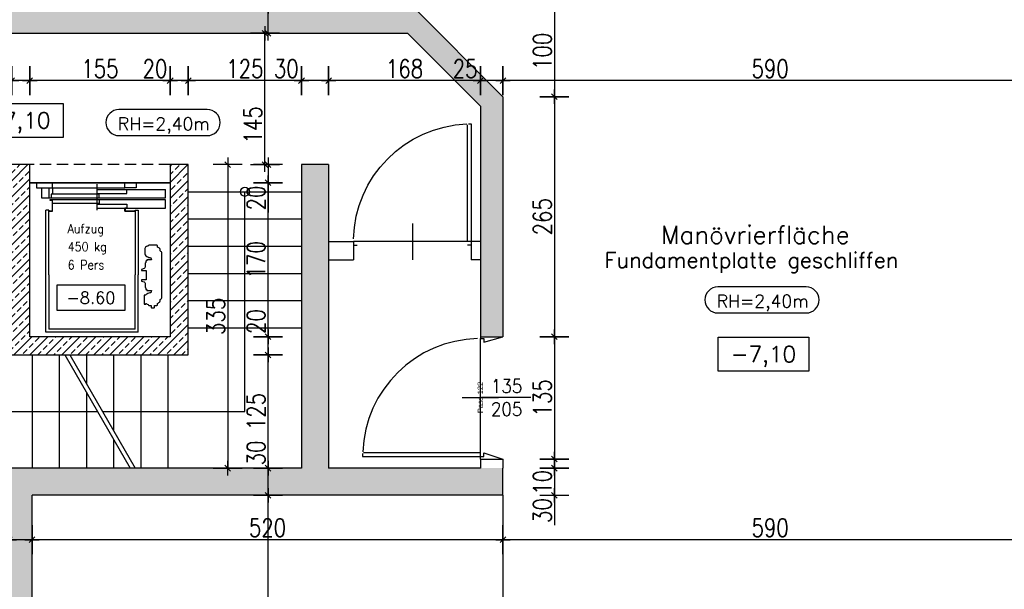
# Model space of a CAD drawing. Header units: centimetres. Extents: x -18458 to 60221, y -11985 to 33979.
# Tile 35 of 50: x 6736 to 7823, y 2356 to 2985. Entities that reach past the tile are written whole.
import ezdxf
from ezdxf.enums import TextEntityAlignment as Align

# ---------------------------------------------------------------- set-up
doc = ezdxf.new("R2010")
doc.units = ezdxf.units.CM
doc.header["$LTSCALE"] = 50
doc.header["$MEASUREMENT"] = 0
doc.header["$PDMODE"] = 34
doc.linetypes.add('HIDDEN', pattern=[0.375, 0.25, -0.125])
for name, color, linetype in [('01_ansicht', 251, 'Continuous'), ('01_Bemassung', 150, 'Continuous'), ('01_Draufsicht', 251, 'Continuous'), ('01_Grundriss_verdeckt', 3, 'HIDDEN'), ('01_Installationen', 94, 'Continuous'), ('01_Mauern', 1, 'Continuous'), ('01_Schraff_Beton', 5, 'Continuous'), ('01_Text', 2, 'Continuous'), ('01_Treppen', 7, 'Continuous'), ('01_Tueren', 7, 'Continuous'), ('01_unterzüge', 241, 'Continuous')]:
    doc.layers.add(name, color=color, linetype=linetype)
doc.styles.add('Romans', font='Romans.shx')
doc.styles.add('SIPLEX1', font='romans.shx', dxfattribs={"width": 0.8})
doc.dimstyles.new('BEM-50_grundrisse', dxfattribs={"dimscale": 1.6, "dimtxt": 12.5, "dimasz": 0.4, "dimexe": 0.1, "dimexo": 0.5, "dimgap": 2, "dimtad": 1, "dimdec": 0, "dimrnd": 0.5, "dimzin": 12, "dimdsep": 46, "dimtxsty": 'SIPLEX1', "dimblk": 'bempkt', "dimcen": -0.2, "dimdle": 0.05, "dimse1": 1, "dimse2": 1, "dimclrd": 256, "dimclre": 256, "dimclrt": 256, "dimazin": 0, "dimtfac": 1, "dimtdec": 0, "dimtmove": 0, "dimatfit": 2, "dimldrblk": 'BEMPU', "dimfxl": 0, "dimtvp": 1, "dimtolj": 1, "dimtzin": 0, "dimarcsym": 0})
doc.dimstyles.new('Block_bem', dxfattribs={"dimtxt": 6, "dimasz": 0.18, "dimexe": 0.18, "dimexo": 0.0625, "dimgap": 2, "dimtad": 0, "dimdec": 0, "dimzin": 0, "dimdsep": 46, "dimtxsty": 'Standard', "dimcen": 0, "dimse1": 1, "dimse2": 1, "dimsd1": 1, "dimsd2": 1, "dimadec": 0, "dimazin": 0, "dimtfac": 1, "dimtdec": 0, "dimtix": 1, "dimtofl": 0, "dimtmove": 0, "dimatfit": 3, "dimfxl": 0, "dimtolj": 1, "dimtzin": 0, "dimarcsym": 0})

# ---------------------------------------------------------------- blocks, each defined once
blk = doc.blocks.new('quote')
at = {"layer": '01_Text', "color": 0}
blk.add_lwpolyline([(50, 18.75), (50, -18.75), (-50, -18.75), (-50, 18.75)], close=True, dxfattribs=at)
at = {"layer": '01_Text', "color": 0, "style": 'Romans'}
blk.add_attdef('QUOTE', text='', height=17.5, dxfattribs=at).set_placement((0, -8.75), align=Align.CENTER)
blk = doc.blocks.new('ar015')
at = {"layer": '01_Text', "color": 0, "flags": 128}
blk.add_lwpolyline([(-49.4, -1.9), (48, -1.9, 1), (48, 26.9), (-49.4, 26.9, 1)], format="xyb", close=True, dxfattribs=at)
at = {"layer": '01_Text', "color": 1, "style": 'Romans'}
blk.add_attdef('Raumhöhe', text='', height=14, dxfattribs=at).set_placement((0, 0), align=Align.BOTTOM_CENTER)
blk = doc.blocks.new('bempkt')
at = {"layer": '01_Bemassung', "color": 0}
for p, q in [((0, -25), (0, 25)), ((12.5, 0), (-12.5, 0)), ((-4.95, -4.95), (4.95, 4.95))]:
    blk.add_line(p, q, dxfattribs=at)
blk = doc.blocks.new('*D378')
at = {"layer": '01_Bemassung', "lineweight": -2}
blk.add_line((7858.8, 2410.9), (7270.1, 2410.9), dxfattribs=at)
at = {"layer": 'Defpoints', "color": 0}
for p in [(7859.4, 2483.1), (7269.4, 2459.9), (7269.4, 2410.9)]:
    blk.add_point(p, dxfattribs=at)
at = {"layer": '01_Bemassung', "lineweight": -2, "xscale": 0.6400000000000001, "yscale": 0.6400000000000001, "zscale": 0.6400000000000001, "rotation": 180}
blk.add_blockref('bempkt', (7269.4, 2410.9), dxfattribs=at)
at = {"layer": '01_Bemassung', "lineweight": -2, "xscale": 0.6400000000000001, "yscale": 0.6400000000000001, "zscale": 0.6400000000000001}
blk.add_blockref('bempkt', (7859.4, 2410.9), dxfattribs=at)
at = {"layer": '01_Bemassung', "insert": (7564.4, 2424.1), "char_height": 20, "attachment_point": 5, "style": 'SIPLEX1'}
blk.add_mtext('\\A1;590', dxfattribs=at)
blk = doc.blocks.new('BEMPU')
at = {"layer": '01_Bemassung', "color": 4}
for p, q in [((0, -25), (0, 25)), ((5, 0), (-5, 0))]:
    blk.add_line(p, q, dxfattribs=at)
blk.add_circle((0, 0), 2.5, dxfattribs=at)
blk = doc.blocks.new('*D427')
at = {"layer": '01_Bemassung', "lineweight": -2}
blk.add_line((7010, 2171.8), (7010, 2459.2), dxfattribs=at)
at = {"layer": 'Defpoints', "color": 0}
for p in [(6996.3, 2459.9), (7010, 2459.9), (7256.3, 2171.1)]:
    blk.add_point(p, dxfattribs=at)
at = {"layer": '01_Bemassung', "lineweight": -2, "xscale": 0.6400000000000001, "yscale": 0.6400000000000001, "zscale": 0.6400000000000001}
for p, rotation in [((7010, 2459.9), 90), ((7010, 2171.1), 270)]:
    blk.add_blockref('bempkt', p, dxfattribs=dict(at, rotation=rotation))
at = {"layer": '01_Bemassung', "insert": (6996.8, 2315.5), "char_height": 20, "attachment_point": 5, "rotation": 90, "style": 'SIPLEX1'}
blk.add_mtext('\\A1;289', dxfattribs=at)
blk = doc.blocks.new('*D433')
at = {"layer": '01_Bemassung', "lineweight": -2}
blk.add_line((7858.8, 2917.6), (7270.1, 2917.6), dxfattribs=at)
at = {"layer": 'Defpoints', "color": 0}
for p in [(7269.4, 2917.6), (7859.4, 2802), (7269.4, 2732)]:
    blk.add_point(p, dxfattribs=at)
at = {"layer": '01_Bemassung', "lineweight": -2, "xscale": 0.6400000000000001, "yscale": 0.6400000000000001, "zscale": 0.6400000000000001, "rotation": 180}
blk.add_blockref('bempkt', (7269.4, 2917.6), dxfattribs=at)
at = {"layer": '01_Bemassung', "lineweight": -2, "xscale": 0.6400000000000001, "yscale": 0.6400000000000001, "zscale": 0.6400000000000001}
blk.add_blockref('bempkt', (7859.4, 2917.6), dxfattribs=at)
at = {"layer": '01_Bemassung', "insert": (7564.4, 2930.8), "char_height": 20, "attachment_point": 5, "style": 'SIPLEX1'}
blk.add_mtext('\\A1;590', dxfattribs=at)
blk = doc.blocks.new('*D25')
at = {"layer": 'Defpoints', "color": 0}
for p in [(4, 0), (126, 0), (126, 0)]:
    blk.add_point(p, dxfattribs=at)
at = {"layer": 'Defpoints', "color": 0, "insert": (65, 0), "char_height": 6, "attachment_point": 5}
blk.add_mtext('\\A1;Pass 122', dxfattribs=at)
blk = doc.blocks.new('*D671')
at = {"layer": '01_Bemassung', "lineweight": -2}
blk.add_line((7268.8, 2410.9), (6750.1, 2410.9), dxfattribs=at)
at = {"layer": 'Defpoints', "color": 0}
for p in [(6749.4, 2459.9), (7269.4, 2459.9), (6749.4, 2410.9)]:
    blk.add_point(p, dxfattribs=at)
at = {"layer": '01_Bemassung', "lineweight": -2, "xscale": 0.6400000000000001, "yscale": 0.6400000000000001, "zscale": 0.6400000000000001, "rotation": 180}
blk.add_blockref('bempkt', (6749.4, 2410.9), dxfattribs=at)
at = {"layer": '01_Bemassung', "lineweight": -2, "xscale": 0.6400000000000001, "yscale": 0.6400000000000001, "zscale": 0.6400000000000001}
blk.add_blockref('bempkt', (7269.4, 2410.9), dxfattribs=at)
at = {"layer": '01_Bemassung', "insert": (7009.4, 2424.1), "char_height": 20, "attachment_point": 5, "style": 'SIPLEX1'}
blk.add_mtext('\\A1;520', dxfattribs=at)
blk = doc.blocks.new('*D672')
at = {"layer": '01_Bemassung', "lineweight": -2}
for p, q in [((6724.4, 2410.9), (6691.5, 2410.9)), ((6748.8, 2410.9), (6725.1, 2410.9))]:
    blk.add_line(p, q, dxfattribs=at)
at = {"layer": 'Defpoints', "color": 0}
for p in [(6724.4, 2459.9), (6749.4, 2459.9), (6724.4, 2410.9)]:
    blk.add_point(p, dxfattribs=at)
at = {"layer": '01_Bemassung', "lineweight": -2, "xscale": 0.6400000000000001, "yscale": 0.6400000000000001, "zscale": 0.6400000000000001, "rotation": 180}
blk.add_blockref('bempkt', (6724.4, 2410.9), dxfattribs=at)
at = {"layer": '01_Bemassung', "lineweight": -2, "xscale": 0.6400000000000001, "yscale": 0.6400000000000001, "zscale": 0.6400000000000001}
blk.add_blockref('bempkt', (6749.4, 2410.9), dxfattribs=at)
at = {"layer": '01_Bemassung', "insert": (6707.6, 2424.1), "char_height": 20, "attachment_point": 5, "style": 'SIPLEX1'}
blk.add_mtext('\\A1;25', dxfattribs=at)
blk = doc.blocks.new('*D674')
at = {"layer": '01_Bemassung', "lineweight": -2}
blk.add_line((7010, 2171.8), (7010, 2459.2), dxfattribs=at)
at = {"layer": 'Defpoints', "color": 0}
for p in [(6996.3, 2459.9), (7010, 2459.9), (7256.3, 2171.1)]:
    blk.add_point(p, dxfattribs=at)
at = {"layer": '01_Bemassung', "lineweight": -2, "xscale": 0.6400000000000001, "yscale": 0.6400000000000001, "zscale": 0.6400000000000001}
for p, rotation in [((7010, 2459.9), 90), ((7010, 2171.1), 270)]:
    blk.add_blockref('bempkt', p, dxfattribs=dict(at, rotation=rotation))
at = {"layer": '01_Bemassung', "insert": (6996.8, 2315.5), "char_height": 20, "attachment_point": 5, "rotation": 90, "style": 'SIPLEX1'}
blk.add_mtext('\\A1;289', dxfattribs=at)
blk = doc.blocks.new('*D675')
at = {"layer": '01_Bemassung', "lineweight": -2}
for p, q in [((7010, 2489.9), (7010, 2522.8)), ((7010, 2460.5), (7010, 2489.2))]:
    blk.add_line(p, q, dxfattribs=at)
at = {"layer": 'Defpoints', "color": 0}
for p in [(7010, 2489.9), (7046.9, 2489.9), (6996.3, 2459.9)]:
    blk.add_point(p, dxfattribs=at)
at = {"layer": '01_Bemassung', "lineweight": -2, "xscale": 0.6400000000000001, "yscale": 0.6400000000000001, "zscale": 0.6400000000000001}
for p, rotation in [((7010, 2489.9), 90), ((7010, 2459.9), 270)]:
    blk.add_blockref('bempkt', p, dxfattribs=dict(at, rotation=rotation))
at = {"layer": '01_Bemassung', "insert": (6996.8, 2506.7), "char_height": 20, "attachment_point": 5, "rotation": 90, "style": 'SIPLEX1'}
blk.add_mtext('\\A1;30', dxfattribs=at)
blk = doc.blocks.new('*D676')
at = {"layer": '01_Bemassung', "lineweight": -2}
blk.add_line((7010, 2490.5), (7010, 2614.2), dxfattribs=at)
at = {"layer": 'Defpoints', "color": 0}
for p in [(6908.8, 2614.9), (7010, 2614.9), (7046.9, 2489.9)]:
    blk.add_point(p, dxfattribs=at)
at = {"layer": '01_Bemassung', "lineweight": -2, "xscale": 0.6400000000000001, "yscale": 0.6400000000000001, "zscale": 0.6400000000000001}
for p, rotation in [((7010, 2614.9), 90), ((7010, 2489.9), 270)]:
    blk.add_blockref('bempkt', p, dxfattribs=dict(at, rotation=rotation))
at = {"layer": '01_Bemassung', "insert": (6996.8, 2552.4), "char_height": 20, "attachment_point": 5, "rotation": 90, "style": 'SIPLEX1'}
blk.add_mtext('\\A1;125', dxfattribs=at)
blk = doc.blocks.new('*D677')
at = {"layer": '01_Bemassung', "lineweight": -2}
for p, q in [((7010, 2634.9), (7010, 2667.8)), ((7010, 2615.5), (7010, 2634.2))]:
    blk.add_line(p, q, dxfattribs=at)
at = {"layer": 'Defpoints', "color": 0}
for p in [(6888.8, 2634.9), (7010, 2634.9), (6908.8, 2614.9)]:
    blk.add_point(p, dxfattribs=at)
at = {"layer": '01_Bemassung', "lineweight": -2, "xscale": 0.6400000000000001, "yscale": 0.6400000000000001, "zscale": 0.6400000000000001}
for p, rotation in [((7010, 2634.9), 90), ((7010, 2614.9), 270)]:
    blk.add_blockref('bempkt', p, dxfattribs=dict(at, rotation=rotation))
at = {"layer": '01_Bemassung', "insert": (6996.8, 2651.7), "char_height": 20, "attachment_point": 5, "rotation": 90, "style": 'SIPLEX1'}
blk.add_mtext('\\A1;20', dxfattribs=at)
blk = doc.blocks.new('*D678')
at = {"layer": '01_Bemassung', "lineweight": -2}
blk.add_line((7010, 2635.5), (7010, 2804.2), dxfattribs=at)
at = {"layer": 'Defpoints', "color": 0}
for p in [(6901.9, 2804.9), (7010, 2804.9), (6888.8, 2634.9)]:
    blk.add_point(p, dxfattribs=at)
at = {"layer": '01_Bemassung', "lineweight": -2, "xscale": 0.6400000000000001, "yscale": 0.6400000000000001, "zscale": 0.6400000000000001}
for p, rotation in [((7010, 2804.9), 90), ((7010, 2634.9), 270)]:
    blk.add_blockref('bempkt', p, dxfattribs=dict(at, rotation=rotation))
at = {"layer": '01_Bemassung', "insert": (6996.8, 2719.9), "char_height": 20, "attachment_point": 5, "rotation": 90, "style": 'SIPLEX1'}
blk.add_mtext('\\A1;170', dxfattribs=at)
blk = doc.blocks.new('*D679')
at = {"layer": '01_Bemassung', "lineweight": -2}
blk.add_line((7006.5, 2825.5), (7006.5, 2969.2), dxfattribs=at)
at = {"layer": 'Defpoints', "color": 0}
for p in [(7006.5, 2969.9), (7150.9, 2969.9), (7033.8, 2824.9)]:
    blk.add_point(p, dxfattribs=at)
at = {"layer": '01_Bemassung', "lineweight": -2, "xscale": 0.6400000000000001, "yscale": 0.6400000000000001, "zscale": 0.6400000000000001}
for p, rotation in [((7006.5, 2969.9), 90), ((7006.5, 2824.9), 270)]:
    blk.add_blockref('bempkt', p, dxfattribs=dict(at, rotation=rotation))
at = {"layer": '01_Bemassung', "insert": (6993.3, 2868.7), "char_height": 20, "attachment_point": 5, "rotation": 90, "style": 'SIPLEX1'}
blk.add_mtext('\\A1;145', dxfattribs=at)
blk = doc.blocks.new('*D680')
at = {"layer": '01_Bemassung', "lineweight": -2}
for p, q in [((7010, 2999.9), (7010, 3032.8)), ((7010, 2970.5), (7010, 2999.2))]:
    blk.add_line(p, q, dxfattribs=at)
at = {"layer": 'Defpoints', "color": 0}
for p in [(7010, 2999.9), (7156.3, 2999.9), (7150.9, 2969.9)]:
    blk.add_point(p, dxfattribs=at)
at = {"layer": '01_Bemassung', "lineweight": -2, "xscale": 0.6400000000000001, "yscale": 0.6400000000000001, "zscale": 0.6400000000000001}
for p, rotation in [((7010, 2999.9), 90), ((7010, 2969.9), 270)]:
    blk.add_blockref('bempkt', p, dxfattribs=dict(at, rotation=rotation))
at = {"layer": '01_Bemassung', "insert": (6996.8, 3016.7), "char_height": 20, "attachment_point": 5, "rotation": 90, "style": 'SIPLEX1'}
blk.add_mtext('\\A1;30', dxfattribs=at)
blk = doc.blocks.new('*D681')
at = {"layer": '01_Bemassung', "lineweight": -2}
for p, q in [((7244.4, 2917.6), (7211.5, 2917.6)), ((7268.8, 2917.6), (7245.1, 2917.6))]:
    blk.add_line(p, q, dxfattribs=at)
at = {"layer": 'Defpoints', "color": 0}
for p in [(7244.4, 2917.6), (7269.4, 2732), (7244.4, 2721.6)]:
    blk.add_point(p, dxfattribs=at)
at = {"layer": '01_Bemassung', "lineweight": -2, "xscale": 0.6400000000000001, "yscale": 0.6400000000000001, "zscale": 0.6400000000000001, "rotation": 180}
blk.add_blockref('bempkt', (7244.4, 2917.6), dxfattribs=at)
at = {"layer": '01_Bemassung', "lineweight": -2, "xscale": 0.6400000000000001, "yscale": 0.6400000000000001, "zscale": 0.6400000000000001}
blk.add_blockref('bempkt', (7269.4, 2917.6), dxfattribs=at)
at = {"layer": '01_Bemassung', "insert": (7227.6, 2930.8), "char_height": 20, "attachment_point": 5, "style": 'SIPLEX1'}
blk.add_mtext('\\A1;25', dxfattribs=at)
blk = doc.blocks.new('*D682')
at = {"layer": '01_Bemassung', "lineweight": -2}
blk.add_line((7243.8, 2917.6), (7077.6, 2917.6), dxfattribs=at)
at = {"layer": 'Defpoints', "color": 0}
for p in [(7076.9, 2917.6), (7244.4, 2721.6), (7076.9, 2657)]:
    blk.add_point(p, dxfattribs=at)
at = {"layer": '01_Bemassung', "lineweight": -2, "xscale": 0.6400000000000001, "yscale": 0.6400000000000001, "zscale": 0.6400000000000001, "rotation": 180}
blk.add_blockref('bempkt', (7076.9, 2917.6), dxfattribs=at)
at = {"layer": '01_Bemassung', "lineweight": -2, "xscale": 0.6400000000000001, "yscale": 0.6400000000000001, "zscale": 0.6400000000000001}
blk.add_blockref('bempkt', (7244.4, 2917.6), dxfattribs=at)
at = {"layer": '01_Bemassung', "insert": (7160.7, 2930.8), "char_height": 20, "attachment_point": 5, "style": 'SIPLEX1'}
blk.add_mtext('\\A1;168', dxfattribs=at)
blk = doc.blocks.new('*D683')
at = {"layer": '01_Bemassung', "lineweight": -2}
for p, q in [((7046.9, 2917.6), (7014, 2917.6)), ((7076.3, 2917.6), (7047.6, 2917.6))]:
    blk.add_line(p, q, dxfattribs=at)
at = {"layer": 'Defpoints', "color": 0}
for p in [(7046.9, 2917.6), (7046.9, 2657), (7076.9, 2657)]:
    blk.add_point(p, dxfattribs=at)
at = {"layer": '01_Bemassung', "lineweight": -2, "xscale": 0.6400000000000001, "yscale": 0.6400000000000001, "zscale": 0.6400000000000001, "rotation": 180}
blk.add_blockref('bempkt', (7046.9, 2917.6), dxfattribs=at)
at = {"layer": '01_Bemassung', "lineweight": -2, "xscale": 0.6400000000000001, "yscale": 0.6400000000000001, "zscale": 0.6400000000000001}
blk.add_blockref('bempkt', (7076.9, 2917.6), dxfattribs=at)
at = {"layer": '01_Bemassung', "insert": (7030.1, 2930.8), "char_height": 20, "attachment_point": 5, "style": 'SIPLEX1'}
blk.add_mtext('\\A1;30', dxfattribs=at)
blk = doc.blocks.new('*D684')
at = {"layer": '01_Bemassung', "lineweight": -2}
blk.add_line((7046.3, 2917.6), (6922.6, 2917.6), dxfattribs=at)
at = {"layer": 'Defpoints', "color": 0}
for p in [(6921.9, 2917.6), (6921.9, 2657), (7046.9, 2657)]:
    blk.add_point(p, dxfattribs=at)
at = {"layer": '01_Bemassung', "lineweight": -2, "xscale": 0.6400000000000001, "yscale": 0.6400000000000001, "zscale": 0.6400000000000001, "rotation": 180}
blk.add_blockref('bempkt', (6921.9, 2917.6), dxfattribs=at)
at = {"layer": '01_Bemassung', "lineweight": -2, "xscale": 0.6400000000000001, "yscale": 0.6400000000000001, "zscale": 0.6400000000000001}
blk.add_blockref('bempkt', (7046.9, 2917.6), dxfattribs=at)
at = {"layer": '01_Bemassung', "insert": (6984.4, 2930.8), "char_height": 20, "attachment_point": 5, "style": 'SIPLEX1'}
blk.add_mtext('\\A1;125', dxfattribs=at)
blk = doc.blocks.new('*D685')
at = {"layer": '01_Bemassung', "lineweight": -2}
for p, q in [((6901.9, 2917.6), (6869, 2917.6)), ((6921.3, 2917.6), (6902.6, 2917.6))]:
    blk.add_line(p, q, dxfattribs=at)
at = {"layer": 'Defpoints', "color": 0}
for p in [(6901.9, 2917.6), (6901.9, 2657), (6921.9, 2657)]:
    blk.add_point(p, dxfattribs=at)
at = {"layer": '01_Bemassung', "lineweight": -2, "xscale": 0.6400000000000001, "yscale": 0.6400000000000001, "zscale": 0.6400000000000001, "rotation": 180}
blk.add_blockref('bempkt', (6901.9, 2917.6), dxfattribs=at)
at = {"layer": '01_Bemassung', "lineweight": -2, "xscale": 0.6400000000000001, "yscale": 0.6400000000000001, "zscale": 0.6400000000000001}
blk.add_blockref('bempkt', (6921.9, 2917.6), dxfattribs=at)
at = {"layer": '01_Bemassung', "insert": (6885.1, 2930.8), "char_height": 20, "attachment_point": 5, "style": 'SIPLEX1'}
blk.add_mtext('\\A1;20', dxfattribs=at)
blk = doc.blocks.new('*D686')
at = {"layer": '01_Bemassung', "lineweight": -2}
blk.add_line((6901.3, 2917.6), (6747.6, 2917.6), dxfattribs=at)
at = {"layer": 'Defpoints', "color": 0}
for p in [(6746.9, 2917.6), (6746.9, 2657), (6901.9, 2657)]:
    blk.add_point(p, dxfattribs=at)
at = {"layer": '01_Bemassung', "lineweight": -2, "xscale": 0.6400000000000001, "yscale": 0.6400000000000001, "zscale": 0.6400000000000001, "rotation": 180}
blk.add_blockref('bempkt', (6746.9, 2917.6), dxfattribs=at)
at = {"layer": '01_Bemassung', "lineweight": -2, "xscale": 0.6400000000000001, "yscale": 0.6400000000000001, "zscale": 0.6400000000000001}
blk.add_blockref('bempkt', (6901.9, 2917.6), dxfattribs=at)
at = {"layer": '01_Bemassung', "insert": (6824.4, 2930.8), "char_height": 20, "attachment_point": 5, "style": 'SIPLEX1'}
blk.add_mtext('\\A1;155', dxfattribs=at)
blk = doc.blocks.new('*D687')
at = {"layer": '01_Bemassung', "lineweight": -2}
for p, q in [((6726.9, 2917.6), (6694, 2917.6)), ((6746.3, 2917.6), (6727.6, 2917.6))]:
    blk.add_line(p, q, dxfattribs=at)
at = {"layer": 'Defpoints', "color": 0}
for p in [(6726.9, 2917.6), (6726.9, 2657), (6746.9, 2657)]:
    blk.add_point(p, dxfattribs=at)
at = {"layer": '01_Bemassung', "lineweight": -2, "xscale": 0.6400000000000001, "yscale": 0.6400000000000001, "zscale": 0.6400000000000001, "rotation": 180}
blk.add_blockref('bempkt', (6726.9, 2917.6), dxfattribs=at)
at = {"layer": '01_Bemassung', "lineweight": -2, "xscale": 0.6400000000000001, "yscale": 0.6400000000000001, "zscale": 0.6400000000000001}
blk.add_blockref('bempkt', (6746.9, 2917.6), dxfattribs=at)
at = {"layer": '01_Bemassung', "insert": (6710.1, 2930.8), "char_height": 20, "attachment_point": 5, "style": 'SIPLEX1'}
blk.add_mtext('\\A1;20', dxfattribs=at)
blk = doc.blocks.new('*D690')
at = {"layer": '01_Bemassung', "lineweight": -2}
for p, q in [((7010, 2824.2), (7010, 2805.5)), ((7010, 2804.9), (7010, 2771.9))]:
    blk.add_line(p, q, dxfattribs=at)
at = {"layer": 'Defpoints', "color": 0}
for p in [(6901.9, 2824.9), (6901.9, 2804.9), (7010, 2804.9)]:
    blk.add_point(p, dxfattribs=at)
at = {"layer": '01_Bemassung', "lineweight": -2, "xscale": 0.6400000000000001, "yscale": 0.6400000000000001, "zscale": 0.6400000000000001}
for p, rotation in [((7010, 2824.9), 90), ((7010, 2804.9), 270)]:
    blk.add_blockref('bempkt', p, dxfattribs=dict(at, rotation=rotation))
at = {"layer": '01_Bemassung', "insert": (6996.8, 2788.1), "char_height": 20, "attachment_point": 5, "rotation": 90, "style": 'SIPLEX1'}
blk.add_mtext('\\A1;20', dxfattribs=at)
blk = doc.blocks.new('*D691')
at = {"layer": '01_Bemassung', "lineweight": -2}
blk.add_line((6965.5, 2824.2), (6965.5, 2490.5), dxfattribs=at)
at = {"layer": 'Defpoints', "color": 0}
for p in [(7046.9, 2824.9), (6965.5, 2489.9), (7046.9, 2489.9)]:
    blk.add_point(p, dxfattribs=at)
at = {"layer": '01_Bemassung', "lineweight": -2, "xscale": 0.6400000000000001, "yscale": 0.6400000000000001, "zscale": 0.6400000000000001}
for p, rotation in [((6965.5, 2824.9), 90), ((6965.5, 2489.9), 270)]:
    blk.add_blockref('bempkt', p, dxfattribs=dict(at, rotation=rotation))
at = {"layer": '01_Bemassung', "insert": (6952.3, 2657.4), "char_height": 20, "attachment_point": 5, "rotation": 90, "style": 'SIPLEX1'}
blk.add_mtext('\\A1;335', dxfattribs=at)
blk = doc.blocks.new('oeffmass')
at = {"layer": '01_Text'}
blk.add_line((17.87, 0), (-17.87, 0), dxfattribs=at)
at = {"layer": '01_Text', "style": 'SIPLEX1', "width": 0.9}
for tag, p in [('TÜRBREITE', (0, 3.4)), ('TÜRHÖHE', (0, -13.59))]:
    blk.add_attdef(tag, text='', height=10, dxfattribs=at).set_placement(p, align=Align.CENTER)
blk = doc.blocks.new('*D693')
at = {"layer": '01_Bemassung', "lineweight": -2}
blk.add_line((7326.1, 2999.2), (7326.1, 2900.5), dxfattribs=at)
at = {"layer": 'Defpoints', "color": 0}
for p in [(7169.4, 2999.9), (7269.4, 2899.9), (7326.1, 2899.9)]:
    blk.add_point(p, dxfattribs=at)
at = {"layer": '01_Bemassung', "lineweight": -2, "xscale": 0.6400000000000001, "yscale": 0.6400000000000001, "zscale": 0.6400000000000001}
for p, rotation in [((7326.1, 2999.9), 90), ((7326.1, 2899.9), 270)]:
    blk.add_blockref('bempkt', p, dxfattribs=dict(at, rotation=rotation))
at = {"layer": '01_Bemassung', "insert": (7312.9, 2949.9), "char_height": 20, "attachment_point": 5, "rotation": 90, "style": 'SIPLEX1'}
blk.add_mtext('\\A1;100', dxfattribs=at)
blk = doc.blocks.new('*D694')
at = {"layer": '01_Bemassung', "lineweight": -2}
blk.add_line((7326.1, 2899.2), (7326.1, 2635.5), dxfattribs=at)
at = {"layer": 'Defpoints', "color": 0}
for p in [(7269.4, 2899.9), (7269.4, 2634.9), (7326.1, 2634.9)]:
    blk.add_point(p, dxfattribs=at)
at = {"layer": '01_Bemassung', "lineweight": -2, "xscale": 0.6400000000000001, "yscale": 0.6400000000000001, "zscale": 0.6400000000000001}
for p, rotation in [((7326.1, 2899.9), 90), ((7326.1, 2634.9), 270)]:
    blk.add_blockref('bempkt', p, dxfattribs=dict(at, rotation=rotation))
at = {"layer": '01_Bemassung', "insert": (7312.9, 2767.4), "char_height": 20, "attachment_point": 5, "rotation": 90, "style": 'SIPLEX1'}
blk.add_mtext('\\A1;265', dxfattribs=at)
blk = doc.blocks.new('*D695')
at = {"layer": '01_Bemassung', "lineweight": -2}
blk.add_line((7326.1, 2634.2), (7326.1, 2500.5), dxfattribs=at)
at = {"layer": 'Defpoints', "color": 0}
for p in [(7269.4, 2634.9), (7244.4, 2499.9), (7326.1, 2499.9)]:
    blk.add_point(p, dxfattribs=at)
at = {"layer": '01_Bemassung', "lineweight": -2, "xscale": 0.6400000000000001, "yscale": 0.6400000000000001, "zscale": 0.6400000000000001}
for p, rotation in [((7326.1, 2634.9), 90), ((7326.1, 2499.9), 270)]:
    blk.add_blockref('bempkt', p, dxfattribs=dict(at, rotation=rotation))
at = {"layer": '01_Bemassung', "insert": (7312.9, 2567.4), "char_height": 20, "attachment_point": 5, "rotation": 90, "style": 'SIPLEX1'}
blk.add_mtext('\\A1;135', dxfattribs=at)
blk = doc.blocks.new('*D696')
at = {"layer": '01_Bemassung', "lineweight": -2}
for p, q in [((7326.1, 2499.2), (7326.1, 2490.5)), ((7326.1, 2489.9), (7326.1, 2459.2))]:
    blk.add_line(p, q, dxfattribs=at)
at = {"layer": 'Defpoints', "color": 0}
for p in [(7244.4, 2499.9), (7244.4, 2489.9), (7326.1, 2489.9)]:
    blk.add_point(p, dxfattribs=at)
at = {"layer": '01_Bemassung', "lineweight": -2, "xscale": 0.6400000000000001, "yscale": 0.6400000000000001, "zscale": 0.6400000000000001}
for p, rotation in [((7326.1, 2499.9), 90), ((7326.1, 2489.9), 270)]:
    blk.add_blockref('bempkt', p, dxfattribs=dict(at, rotation=rotation))
at = {"layer": '01_Bemassung', "insert": (7312.9, 2474.2), "char_height": 20, "attachment_point": 5, "rotation": 90, "style": 'SIPLEX1'}
blk.add_mtext('\\A1;10', dxfattribs=at)
blk = doc.blocks.new('*D697')
at = {"layer": '01_Bemassung', "lineweight": -2}
for p, q in [((7326.1, 2489.2), (7326.1, 2460.5)), ((7326.1, 2459.9), (7326.1, 2426.9))]:
    blk.add_line(p, q, dxfattribs=at)
at = {"layer": 'Defpoints', "color": 0}
for p in [(7244.4, 2489.9), (7269.4, 2459.9), (7326.1, 2459.9)]:
    blk.add_point(p, dxfattribs=at)
at = {"layer": '01_Bemassung', "lineweight": -2, "xscale": 0.6400000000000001, "yscale": 0.6400000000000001, "zscale": 0.6400000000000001}
for p, rotation in [((7326.1, 2489.9), 90), ((7326.1, 2459.9), 270)]:
    blk.add_blockref('bempkt', p, dxfattribs=dict(at, rotation=rotation))
at = {"layer": '01_Bemassung', "insert": (7312.9, 2443.1), "char_height": 20, "attachment_point": 5, "rotation": 90, "style": 'SIPLEX1'}
blk.add_mtext('\\A1;30', dxfattribs=at)
blk = doc.blocks.new('*U22')
at = {"layer": '01_Tueren', "color": 0}
for p, q in [((65, 20), (65, -20)), ((-3, 0), (0, 0)), ((0, 0), (0, -4)), ((133, 0), (130, 0)), ((130, 0), (130, -4)), ((0, -4), (4, -4)), ((130, -4), (126, -4))]:
    blk.add_line(p, q, dxfattribs=at)
blk.add_lwpolyline([(3, 130), (0, 130), (0, 0), (4, 0), (4, 129)], dxfattribs=at)
blk.add_arc((0, 0), 130, 1.3222, 87.7978, dxfattribs=at)
at = {"layer": 'Defpoints', "color": 91}
blk.add_line((0, 0), (130, 0), dxfattribs=at)
dim = blk.add_linear_dim(base=(126, 0), p1=(4, 0), p2=(126, 0), text='Pass <>', dimstyle='Block_bem', dxfattribs=at)
dim.commit()
dim.dimension.update_dxf_attribs({"geometry": '*D25', "text_midpoint": (65, 0)})

msp = doc.modelspace()

# ---------------------------------------------------------------- hatches: boundary and pattern name
at = {"layer": '01_Schraff_Beton'}
h = msp.add_hatch(dxfattribs=at)
h.set_pattern_fill('ANSI33', color=256, scale=50, style=0)
h.paths.add_polyline_path([(7169.4, 2999.9), (4596.9, 2999.9), (4596.9, 2969.9), (7164.1, 2969.9), (7244.4, 2889.5), (7244.4, 2634.9), (7269.4, 2634.9), (7269.4, 2899.9)])
h = msp.add_hatch(dxfattribs=at)
h.set_pattern_fill('ANSI33', color=256, scale=50, style=0)
h.paths.add_polyline_path([(6749.4, 2459.9), (7269.4, 2459.9), (7269.4, 2489.9), (7076.9, 2489.9), (7076.9, 2824.9), (7046.9, 2824.9), (7046.9, 2489.9), (6601.9, 2489.9), (6601.9, 2824.9), (6571.9, 2824.9), (6571.9, 2459.9), (6724.4, 2459.9), (6724.4, 1604.8), (4563.3, 1731.6), (4563.3, 1706.6), (6749.4, 1578.3)])
h = msp.add_hatch(dxfattribs=at)
h.set_pattern_fill('ANSI33', color=256, scale=50, style=0)
h.set_pattern_definition([(45, (20000, -20000), (-8.838835, 8.838835), []), (45, (20008.839, -20000), (-8.838835, 8.838835), [6.25, -3.125])])
h.paths.add_polyline_path([(6746.9, 2824.9), (6726.9, 2824.9), (6726.9, 2614.9), (6921.9, 2614.9), (6921.9, 2824.9), (6901.9, 2824.9), (6901.9, 2634.9), (6746.9, 2634.9)])

# ---------------------------------------------------------------- linework, layer by layer
at = {"layer": '01_ansicht'}
msp.add_lwpolyline([(6746.9, 2804.9), (6901.9, 2804.9), (6901.9, 2634.9), (6746.9, 2634.9)], close=True, dxfattribs=at)
at = {"layer": '01_Draufsicht'}
msp.add_line((6901.9, 2804.9), (6746.9, 2804.9), dxfattribs=at)
at = {"layer": '01_Grundriss_verdeckt'}
msp.add_line((6901.9, 2824.9), (6746.9, 2824.9), dxfattribs=at)
at = {"layer": '01_Installationen', "ltscale": 3}
for p, q in [((6754.4, 2804.9), (6754.4, 2799.2)), ((6771.9, 2804.9), (6754.4, 2804.9)), ((6759.9, 2799.2), (6759.9, 2788.4)), ((6768.4, 2788.4), (6768.4, 2799.2)), ((6771.9, 2799.2), (6771.9, 2804.9)), ((6771.9, 2799.2), (6771.9, 2792.6)), ((6821.4, 2774.7), (6821.4, 2803.3)), ((6821.4, 2796.8), (6821.4, 2797.4)), ((6821.4, 2795.5), (6821.4, 2796.8)), ((6821.4, 2792.9), (6821.4, 2795.5)), ((6851.9, 2799.2), (6851.9, 2804.9)), ((6851.9, 2804.9), (6864.4, 2804.9)), ((6864.4, 2799.2), (6851.9, 2799.2)), ((6854.1, 2792.9), (6854.1, 2797.4)), ((6864.4, 2804.9), (6864.4, 2799.2)), ((6896.9, 2788.4), (6896.9, 2797.4)), ((6759.9, 2788.4), (6770.2, 2788.4)), ((6771.6, 2785.9), (6768.9, 2785.9)), ((6768.9, 2785.9), (6768.9, 2785.7)), ((6768.9, 2785.7), (6771.6, 2785.7)), ((6823.6, 2792.4), (6770.4, 2792.4)), ((6770.4, 2788.4), (6896.9, 2788.4)), ((6771.8, 2785.9), (6771.8, 2773.7)), ((6771.9, 2782.4), (6771.9, 2785.3)), ((6821.4, 2792.9), (6854.1, 2792.9)), ((6823.6, 2788.4), (6823.6, 2792.4)), ((6823.6, 2785.9), (6823.6, 2781.9)), ((6767.9, 2774.5), (6764.7, 2774.5)), ((6764.7, 2640.1), (6764.7, 2774.5)), ((6767.9, 2774.5), (6767.9, 2773.7)), ((6768.1, 2774.5), (6767.9, 2774.5)), ((6767.9, 2703.4), (6767.9, 2773.4)), ((6768.1, 2773.7), (6768.1, 2774.5)), ((6771.6, 2773.5), (6768.2, 2773.5)), ((6768.2, 2773.4), (6771.6, 2773.4)), ((6823.6, 2781.9), (6771.9, 2781.9)), ((6771.9, 2773.7), (6771.9, 2776.5)), ((6821.4, 2781.9), (6821.4, 2782)), ((6821.4, 2781.3), (6854.1, 2781.3)), ((6821.4, 2776.9), (6821.4, 2781.3)), ((6851.9, 2773.7), (6851.9, 2776.6)), ((6852.1, 2776.6), (6852.1, 2773.7)), ((6852.2, 2776.9), (6853.9, 2776.9)), ((6853.9, 2776.7), (6852.2, 2776.7)), ((6852.2, 2773.5), (6863.4, 2773.5)), ((6863.4, 2773.4), (6852.2, 2773.4)), ((6853.9, 2776.9), (6853.9, 2776.7)), ((6854.1, 2781.3), (6854.1, 2776.9)), ((6863.3, 2774.5), (6863.4, 2774.5)), ((6863.3, 2773.7), (6863.3, 2774.5)), ((6863.4, 2774.5), (6863.4, 2773.7)), ((6863.4, 2774.5), (6866.7, 2774.5)), ((6863.4, 2773.4), (6863.4, 2703.4)), ((6866.7, 2774.5), (6866.7, 2703.4)), ((6767.9, 2703.4), (6767.9, 2643.4)), ((6863.4, 2643.4), (6863.4, 2703.4)), ((6866.7, 2640.1), (6866.7, 2703.4)), ((6863.1, 2643.4), (6767.9, 2643.4)), ((6866.7, 2640.1), (6764.7, 2640.1))]:
    msp.add_line(p, q, dxfattribs=at)
for points in [[(6754.4, 2799.2), (6851.9, 2799.2)], [(6821.4, 2797.4), (6896.9, 2797.4)], [(6771.9, 2792.4), (6770.6, 2792.4), (6770.4, 2792.4)], [(6770.4, 2792.4), (6770.4, 2792.2), (6770.4, 2788.4)], [(6770.4, 2792.4), (6770.4, 2792.3), (6770.4, 2788.4), (6770.4, 2788.4)], [(6770.4, 2788.4), (6774.9, 2788.4), (6823.6, 2788.4), (6823.6, 2788.4)], [(6823.6, 2792.4), (6823.6, 2792.4), (6775, 2792.4), (6770.5, 2792.4)], [(6821.4, 2776.9), (6896.9, 2776.9), (6896.9, 2785.9), (6771.9, 2785.9)], [(6771.9, 2774.7), (6771.9, 2781.9), (6771.9, 2785.9)], [(6823.6, 2788.4), (6823.6, 2788.4), (6823.6, 2792.4), (6823.6, 2792.4)]]:
    msp.add_lwpolyline(points, dxfattribs=at)
msp.add_lwpolyline([(6876.2, 2723.5, 0.096328), (6880.7, 2722.1), (6881.4, 2719.8), (6876.1, 2719.8), (6876.1, 2718.6), (6875.4, 2718.6, 0.414214), (6875.1, 2718.3), (6875.1, 2716.8, 0.359988), (6874.4, 2716), (6874.4, 2715.1), (6874.2, 2711.7, -0.276227), (6873.2, 2710.3), (6870.4, 2709.2), (6870.1, 2709.2), (6870.1, 2708), (6875.4, 2707.9), (6875.4, 2697.8), (6870.1, 2697.6), (6870.1, 2696.4), (6870.4, 2696.4), (6873.2, 2695.4, -0.276227), (6874.2, 2693.9), (6874.4, 2690.5), (6874.4, 2689.6, 0.359988), (6875.1, 2688.8), (6875.1, 2687.4, 0.414214), (6875.4, 2687.1), (6876.1, 2687.1), (6876.1, 2685.8), (6881.4, 2685.8), (6880.7, 2683.5, 0.096328), (6876.2, 2682.1, 0.08726), (6874.7, 2680.9), (6873.2, 2680.9), (6873.2, 2671), (6875, 2671), (6875, 2671.8, 0.036661), (6875.6, 2671.2), (6875.6, 2671.2, 0.119256), (6877.6, 2670.6), (6877.7, 2670.6, 0.371653), (6878.5, 2669.6), (6881, 2669.6), (6881, 2667.3, 0.414214), (6881.3, 2667), (6884.3, 2667, 0.414214), (6884.6, 2667.3), (6884.6, 2669.6), (6887.2, 2669.6), (6887.2, 2669.6, 0.374948), (6888.1, 2670.6), (6888.1, 2671.7, 0.154243), (6890.5, 2673.8), (6890.7, 2673.8), (6890.7, 2676, 0.337584), (6892.8, 2678.8), (6892.8, 2726.8, 0.337584), (6890.7, 2729.6), (6890.7, 2731.8), (6890.5, 2731.9, 0.154243), (6888.1, 2733.9), (6888.1, 2735, 0.374948), (6887.2, 2736), (6878.5, 2736, 0.37204), (6877.7, 2735, 0.119556), (6875.6, 2734.4, 0.095493), (6874.2, 2732.9, 0.104117), (6873.9, 2731.7), (6873.9, 2726.5, 0.104117), (6874.2, 2725.4, 0.127522)], format="xyb", close=True, dxfattribs=at)
for centre, radius, start, end in [((6770.6, 2792.2), 0.16, 90, 180), ((6771.6, 2785.6), 0.3, 360, 90), ((6771.6, 2785.6), 0.16, 360, 90), ((6768.2, 2773.7), 0.3, 180, 270), ((6768.2, 2773.7), 0.16, 180, 270), ((6771.6, 2773.7), 0.31, 270, 360), ((6771.6, 2773.7), 0.16, 270, 360), ((6852.2, 2776.6), 0.31, 90, 180), ((6852.2, 2773.7), 0.31, 180, 270), ((6852.2, 2776.6), 0.16, 90, 180), ((6852.2, 2773.7), 0.16, 180, 270), ((6863.1, 2773.7), 0.3, 270, 360), ((6863.1, 2773.7), 0.16, 270, 360)]:
    msp.add_arc(centre, radius, start, end, dxfattribs=at)
at = {"layer": '01_Mauern'}
for p, q in [((7269.4, 2899.9), (7169.4, 2999.9)), ((4354.4, 2969.9), (7164.1, 2969.9)), ((7244.4, 2889.5), (7164.1, 2969.9)), ((7269.4, 2899.9), (7269.4, 2634.9)), ((7244.4, 2889.5), (7244.4, 2634.9)), ((6746.9, 2824.9), (6726.9, 2824.9)), ((6746.9, 2634.9), (6746.9, 2824.9)), ((6921.9, 2824.9), (6901.9, 2824.9)), ((6901.9, 2824.9), (6901.9, 2634.9)), ((6921.9, 2614.9), (6921.9, 2824.9)), ((7046.9, 2824.9), (7046.9, 2489.9)), ((7076.9, 2824.9), (7046.9, 2824.9)), ((7076.9, 2824.9), (7076.9, 2489.9)), ((6901.9, 2634.9), (6746.9, 2634.9)), ((6901.9, 2634.9), (6901.9, 2634.9)), ((7244.4, 2634.9), (7269.4, 2634.9)), ((6726.9, 2614.9), (6921.9, 2614.9)), ((7046.9, 2489.9), (6601.9, 2489.9)), ((7244.4, 2489.9), (7076.9, 2489.9)), ((7244.4, 2499.9), (7269.4, 2499.9)), ((7244.4, 2499.9), (7244.4, 2489.9)), ((7269.4, 2499.9), (7269.4, 2489.9)), ((7269.4, 2459.9), (7269.4, 2489.9)), ((6749.4, 1578.3), (6749.4, 2459.9)), ((7269.4, 2459.9), (6749.4, 2459.9))]:
    msp.add_line(p, q, dxfattribs=at)
at = {"layer": '01_Treppen'}
for p, q in [((6921.9, 2794.9), (7046.9, 2794.9)), ((6984.4, 2552.4), (6984.4, 2794.9)), ((6921.9, 2764.9), (7046.9, 2764.9)), ((6921.9, 2734.9), (7046.9, 2734.9)), ((6921.9, 2704.9), (7046.9, 2704.9)), ((6921.9, 2674.9), (7046.9, 2674.9)), ((6921.9, 2644.9), (7046.9, 2644.9)), ((6749.4, 2614.9), (6749.4, 2489.9)), ((6779.4, 2614.9), (6779.4, 2489.9)), ((6785.5, 2614.9), (6857.6, 2489.9)), ((6791.2, 2614.9), (6863.4, 2489.9)), ((6809.4, 2614.9), (6809.4, 2583.4)), ((6839.4, 2614.9), (6839.4, 2531.4)), ((6869.4, 2614.9), (6869.4, 2489.9)), ((6899.4, 2614.9), (6899.4, 2489.9)), ((6809.4, 2573.4), (6809.4, 2489.9)), ((6664.4, 2552.4), (6821.5, 2552.4)), ((6827.3, 2552.4), (6984.4, 2552.4)), ((6839.4, 2521.4), (6839.4, 2489.9))]:
    msp.add_line(p, q, dxfattribs=at)
msp.add_circle((6984.4, 2794.9), 5, dxfattribs=at)
at = {"layer": '01_Tueren'}
for p, q in [((7076.9, 2739.9), (7104.4, 2739.9)), ((7104.4, 2739.9), (7104.4, 2719.9)), ((7244.4, 2739.9), (7234.4, 2739.9)), ((7234.4, 2739.9), (7234.4, 2719.9)), ((7076.9, 2719.9), (7104.4, 2719.9)), ((7244.4, 2719.9), (7234.4, 2719.9)), ((7248.4, 2628.9), (7269.4, 2634.9)), ((7248.4, 2506.9), (7269.4, 2499.9)), ((7269.4, 2459.9), (7269.4, 2171.1)), ((7269.4, 2459.9), (7269.4, 2171.1))]:
    msp.add_line(p, q, dxfattribs=at)
at = {"layer": '01_unterzüge'}
msp.add_solid([(5184.4, 2969.9), (5184.4, 3659.9), (7121.9, 2969.9), (7121.9, 3659.9)], dxfattribs=at)

# ---------------------------------------------------------------- block references
at = {"layer": '01_Text'}
for p in [(6733.8, 2873.7), (7557, 2615.7)]:
    msp.add_blockref('quote', p, dxfattribs=at).add_auto_attribs({'QUOTE': '-7,10'})
ref = msp.add_blockref('ar015', (6894.8, 2858.8), dxfattribs=at)
ref.add_attrib('Raumhöhe', 'RH=2,40m', dxfattribs={"color": 4, "height": 14, "style": 'Romans'}).set_placement((6894.8, 2858.8), align=Align.BOTTOM_CENTER)
for name, p, xscale, yscale, zscale, values in [('quote', (6814.5, 2678), 0.75, 0.75, 0.75, {'QUOTE': '-8.60'}), ('oeffmass', (7273.4, 2567.9), 1.5, 1.5, 1.5, {'TÜRBREITE': '135', 'TÜRHÖHE': '205'})]:
    msp.add_blockref(name, p, dxfattribs=dict(at, xscale=xscale, yscale=yscale, zscale=zscale)).add_auto_attribs(values)
ref = msp.add_blockref('ar015', (7556.1, 2663.1), dxfattribs=at)
ref.add_attrib('Raumhöhe', 'RH=2,40m', dxfattribs={"color": 4, "height": 14, "style": 'Romans'}).set_placement((7556.1, 2663.1), align=Align.BOTTOM_CENTER)
at = {"layer": '01_Tueren', "xscale": -1}
msp.add_blockref('*U22', (7234.4, 2739.9), dxfattribs=at)
at = {"layer": '01_Tueren', "rotation": 90}
msp.add_blockref('*U22', (7244.4, 2502.9), dxfattribs=at)

# ---------------------------------------------------------------- texts
at = {"layer": '01_Text', "style": 'SIPLEX1', "width": 0.9}
for s, p in [('Aufzug', (6788.7, 2749.3)), ('450 kg', (6788.7, 2729.3)), ('6 Pers', (6788.7, 2709.3))]:
    msp.add_text(s, height=10, rotation=360, dxfattribs=at).set_placement(p)
at = {"layer": '01_Text', "style": 'Romans'}
for s, height, p in [('Manövrierfläche', 20, (7443.9, 2737.5)), ('Fundamentplatte geschliffen', 17, (7381.7, 2711))]:
    msp.add_text(s, height=height, dxfattribs=at).set_placement(p)

# ---------------------------------------------------------------- dimensions: what is measured, and where the dimension line sits
at = {"layer": '01_Bemassung'}
for base, p1, p2, picture, middle in [((7010, 2999.9), (7150.9, 2969.9), (7156.3, 2999.9), '*D680', (6996.8, 3016.7)), ((7326.1, 2899.9), (7169.4, 2999.9), (7269.4, 2899.9), '*D693', (7312.9, 2949.9)), ((7326.1, 2634.9), (7269.4, 2899.9), (7269.4, 2634.9), '*D694', (7312.9, 2767.4)), ((7010, 2804.9), (6901.9, 2824.9), (6901.9, 2804.9), '*D690', (6996.8, 2788.1)), ((6965.5, 2489.9), (7046.9, 2824.9), (7046.9, 2489.9), '*D691', (6952.3, 2657.4)), ((7010, 2804.9), (6888.8, 2634.9), (6901.9, 2804.9), '*D678', (6996.8, 2719.9)), ((7010, 2634.9), (6908.8, 2614.9), (6888.8, 2634.9), '*D677', (6996.8, 2651.7)), ((7326.1, 2499.9), (7269.4, 2634.9), (7244.4, 2499.9), '*D695', (7312.9, 2567.4)), ((7010, 2614.9), (7046.9, 2489.9), (6908.8, 2614.9), '*D676', (6996.8, 2552.4)), ((7010, 2489.9), (6996.3, 2459.9), (7046.9, 2489.9), '*D675', (6996.8, 2506.7)), ((7326.1, 2489.9), (7244.4, 2499.9), (7244.4, 2489.9), '*D696', (7312.9, 2474.2)), ((7326.1, 2459.9), (7244.4, 2489.9), (7269.4, 2459.9), '*D697', (7312.9, 2443.1)), ((7010, 2459.9), (7256.3, 2171.1), (6996.3, 2459.9), '*D427', (6996.8, 2315.5)), ((7010, 2459.9), (7256.3, 2171.1), (6996.3, 2459.9), '*D674', (6996.8, 2315.5))]:
    dim = msp.add_linear_dim(base=base, p1=p1, p2=p2, angle=90, dimstyle='BEM-50_grundrisse', dxfattribs=at)
    dim.commit()
    dim.dimension.update_dxf_attribs({"geometry": picture, "text_midpoint": middle})
dim = msp.add_linear_dim(base=(7006.5, 2969.9), p1=(7033.8, 2824.9), p2=(7150.9, 2969.9), angle=90, dimstyle='BEM-50_grundrisse', dxfattribs=at)
dim.commit()
dim.dimension.update_dxf_attribs({"geometry": '*D679', "text_midpoint": (7006.5, 2868.7), "dimtype": 160})
for base, p1, p2, picture, middle in [((6726.9, 2917.6), (6746.9, 2657), (6726.9, 2657), '*D687', (6710.1, 2930.8)), ((6746.9, 2917.6), (6901.9, 2657), (6746.9, 2657), '*D686', (6824.4, 2930.8)), ((6901.9, 2917.6), (6921.9, 2657), (6901.9, 2657), '*D685', (6885.1, 2930.8)), ((6921.9, 2917.6), (7046.9, 2657), (6921.9, 2657), '*D684', (6984.4, 2930.8)), ((7046.9, 2917.6), (7076.9, 2657), (7046.9, 2657), '*D683', (7030.1, 2930.8)), ((7076.9216327, 2917.5978141), (7244.4216327, 2721.6096699), (7076.9216327, 2656.9650089), '*D682', (7160.6716327, 2930.7978141)), ((7244.4, 2917.6), (7269.4, 2732), (7244.4, 2721.6), '*D681', (7227.6, 2930.8)), ((7269.4, 2917.6), (7859.4, 2802), (7269.4, 2732), '*D433', (7564.4, 2930.8)), ((7269.4, 2410.9), (7859.4, 2483.1), (7269.4, 2459.9), '*D378', (7564.4, 2424.1)), ((6724.4, 2410.9), (6749.4, 2459.9), (6724.4, 2459.9), '*D672', (6707.6, 2424.1)), ((6749.4, 2410.9), (7269.4, 2459.9), (6749.4, 2459.9), '*D671', (7009.4, 2424.1))]:
    dim = msp.add_linear_dim(base=base, p1=p1, p2=p2, dimstyle='BEM-50_grundrisse', dxfattribs=at)
    dim.commit()
    dim.dimension.update_dxf_attribs({"geometry": picture, "text_midpoint": middle})

doc.saveas('drawing.dxf')
